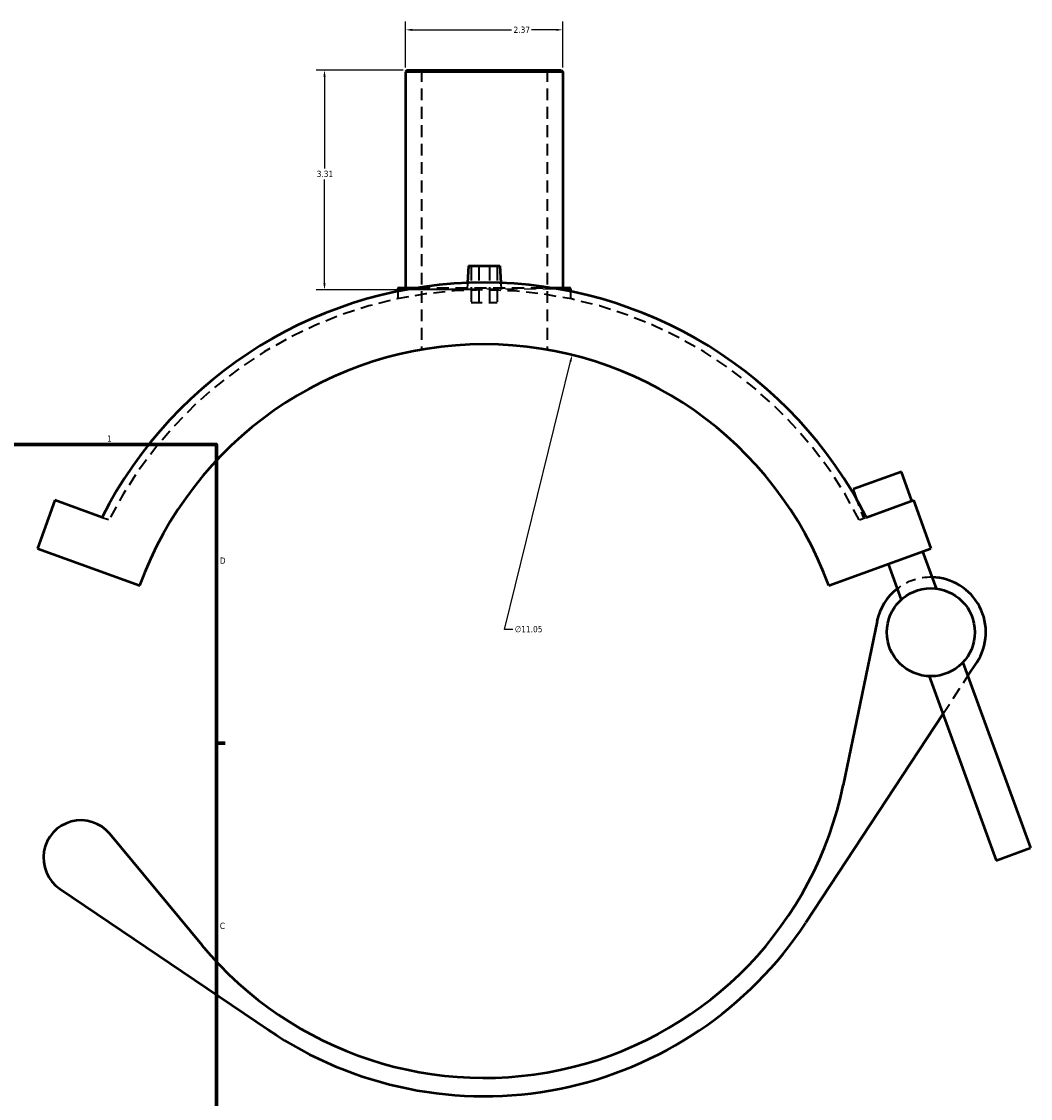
# Model space of a CAD drawing. Header units: inches. Extents: x -10.1 to 53.8, y 0.6 to 56.1.
# Tile 7 of 8: x 30.6 to 45.8, y 11.1 to 27.4. Entities that reach past the tile are written whole.
import ezdxf

# ---------------------------------------------------------------- set-up
doc = ezdxf.new("R2010")
doc.units = ezdxf.units.IN
doc.header["$MEASUREMENT"] = 0
doc.linetypes.add('DASHED', pattern=[0.2067, 0.1654, -0.0413])
for name, color, linetype, lineweight in [('Border (ANSI)', 7, 'Continuous', 70), ('Dimension (ANSI)', 7, 'Continuous', 25), ('Hidden (ANSI)', 7, 'DASHED', 35), ('Hidden Narrow (ANSI)', 7, 'DASHED', 25), ('Visible (ANSI)', 7, 'Continuous', 50), ('Visible Narrow (ANSI)', 7, 'Continuous', 35)]:
    doc.layers.add(name, color=color, linetype=linetype, lineweight=lineweight)
doc.styles.add('Note Text (ANSI)', font='tahoma.ttf')
doc.dimstyles.new('Default (ANSI)', dxfattribs={"dimtxt": 0.094488, "dimasz": 0.098425, "dimexe": 0.125, "dimexo": 0.0625, "dimgap": 0.031496, "dimtad": 0, "dimtih": 1, "dimtoh": 1, "dimrnd": 1e-08, "dimzin": 4, "dimdsep": 46, "dimtxsty": 'Note Text (ANSI)', "dimcen": 0.09, "dimdle": 0.393701, "dimclrd": 256, "dimclre": 256, "dimclrt": 5, "dimadec": 0, "dimazin": 1, "dimtfac": 1, "dimtofl": 0, "dimtmove": 0, "dimatfit": 3, "dimfxl": 1, "dimtolj": 1, "dimtzin": 4, "dimlwd": -1, "dimlwe": -1, "dimarcsym": 0})

# ---------------------------------------------------------------- blocks, each defined once
blk = doc.blocks.new('Borders Default Border')
at = {"layer": 'Border (ANSI)'}
blk.add_line((33.5, 16.5), (33.634, 16.5), dxfattribs=at)
at = {"layer": 'Border (ANSI)', "flags": 128}
blk.add_lwpolyline([(0.5, 1), (0.5, 21), (33.5, 21), (33.5, 1), (0.5, 1)], dxfattribs=at)
at = {"layer": 'Border (ANSI)', "color": 5, "true_color": 0x0000ff, "char_height": 0.0945, "attachment_point": 7, "style": 'Note Text (ANSI)'}
for s, insert in [('1', (31.854, 21.04)), ('D', (33.553, 19.203)), ('C', (33.552, 13.701))]:
    blk.add_mtext(s, dxfattribs=dict(at, insert=insert))
blk = doc.blocks.new('*D6')
at = {"layer": 'Defpoints', "color": 0, "transparency": 16777216}
for p in [(35.13, 26.638), (36.376, 26.638), (37.535, 23.328)]:
    blk.add_point(p, dxfattribs=at)
at = {"layer": 'Dimension (ANSI)', "transparency": 16777216}
for p, q in [((36.314, 26.638), (35.005, 26.638)), ((35.13, 26.539), (35.13, 25.154)), ((35.13, 23.426), (35.13, 24.992)), ((37.473, 23.328), (35.005, 23.328))]:
    blk.add_line(p, q, dxfattribs=at)
for points in [[(35.113, 26.539), (35.146, 26.539), (35.13, 26.638)], [(35.113, 23.426), (35.146, 23.426), (35.13, 23.328)]]:
    blk.add_solid(points, dxfattribs=at)
at = {"layer": 'Dimension (ANSI)', "color": 5, "transparency": 16777216, "insert": (35.012, 25.122), "char_height": 0.0945, "attachment_point": 1, "style": 'Note Text (ANSI)'}
blk.add_mtext('\\A1;3.31', dxfattribs=at)
blk = doc.blocks.new('*D7')
at = {"layer": 'Defpoints', "color": 0, "transparency": 16777216}
for p in [(38.719, 27.244), (36.352, 26.614), (38.719, 26.614)]:
    blk.add_point(p, dxfattribs=at)
at = {"layer": 'Dimension (ANSI)', "transparency": 16777216}
for p, q in [((36.352, 26.677), (36.352, 27.369)), ((38.719, 26.677), (38.719, 27.369)), ((36.451, 27.244), (37.947, 27.244)), ((38.62, 27.244), (38.25, 27.244))]:
    blk.add_line(p, q, dxfattribs=at)
for points in [[(36.451, 27.26), (36.451, 27.228), (36.352, 27.244)], [(38.62, 27.26), (38.62, 27.228), (38.719, 27.244)]]:
    blk.add_solid(points, dxfattribs=at)
at = {"layer": 'Dimension (ANSI)', "color": 5, "transparency": 16777216, "insert": (37.978, 27.293), "char_height": 0.0945, "attachment_point": 1, "style": 'Note Text (ANSI)'}
blk.add_mtext('\\A1;2.37', dxfattribs=at)
blk = doc.blocks.new('*D9')
at = {"layer": 'Defpoints', "color": 0, "transparency": 16777216}
for p in [(38.861, 22.347), (36.21, 11.622)]:
    blk.add_point(p, dxfattribs=at)
at = {"layer": 'Dimension (ANSI)', "transparency": 16777216}
for p, q in [((37.84, 18.215), (38.837, 22.251)), ((37.965, 18.215), (37.84, 18.215))]:
    blk.add_line(p, q, dxfattribs=at)
blk.add_solid([(38.821, 22.255), (38.853, 22.247), (38.861, 22.347)], dxfattribs=at)
at = {"layer": 'Dimension (ANSI)', "color": 5, "transparency": 16777216, "insert": (37.997, 18.266), "char_height": 0.0945, "attachment_point": 1, "style": 'Note Text (ANSI)'}
blk.add_mtext('\\A1;∅11.05', dxfattribs=at)

msp = doc.modelspace()

# ---------------------------------------------------------------- linework, layer by layer
at = {"layer": 'Hidden (ANSI)', "ltscale": 1.072414}
for p, q in [((36.589, 26.638), (36.589, 22.426)), ((38.482, 26.638), (38.482, 22.426))]:
    msp.add_line(p, q, dxfattribs=at)
at = {"layer": 'Hidden (ANSI)', "ltscale": 1.333288}
for p, q in [((37.339, 23.689), (37.339, 23.138)), ((37.457, 23.689), (37.457, 23.138)), ((37.614, 23.689), (37.614, 23.138)), ((37.732, 23.689), (37.732, 23.138))]:
    msp.add_line(p, q, dxfattribs=at)
at = {"layer": 'Hidden (ANSI)', "ltscale": 1.108659}
msp.add_line((36.537, 23.361), (38.534, 23.361), dxfattribs=at)
at = {"layer": 'Hidden (ANSI)', "ltscale": 0.211207}
for p, q in [((37.286, 23.433), (37.28, 23.323)), ((37.785, 23.433), (37.791, 23.323))]:
    msp.add_line(p, q, dxfattribs=at)
at = {"layer": 'Hidden (ANSI)', "ltscale": 0.214808}
for p, q in [((36.234, 23.306), (36.234, 23.193)), ((38.837, 23.306), (38.837, 23.193))]:
    msp.add_line(p, q, dxfattribs=at)
at = {"layer": 'Hidden (ANSI)', "ltscale": 0.997297}
msp.add_line((37.339, 23.138), (37.732, 23.138), dxfattribs=at)
at = {"layer": 'Hidden (ANSI)', "ltscale": 0.540068}
msp.add_line((43.254, 19.889), (43.157, 20.155), dxfattribs=at)
at = {"layer": 'Hidden (ANSI)', "ltscale": 0.21187}
for p, q in [((31.779, 19.902), (31.883, 19.864)), ((43.188, 19.864), (43.292, 19.902))]:
    msp.add_line(p, q, dxfattribs=at)
at = {"layer": 'Hidden (ANSI)', "ltscale": 1.110602}
msp.add_line((44.446, 16.937), (44.824, 17.513), dxfattribs=at)
at = {"layer": 'Hidden (ANSI)', "ltscale": 1.088528}
msp.add_arc((37.535, 16.984), 6.344, 27.0019, 152.9981, dxfattribs=at)
at = {"layer": 'Hidden (ANSI)', "ltscale": 0.908576}
msp.add_arc((44.265, 18.171), 0.829, 88.7841, 127.7451, dxfattribs=at)
at = {"layer": 'Hidden Narrow (ANSI)', "ltscale": 1.098468}
msp.add_line((38.601, 23.337), (36.47, 23.337), dxfattribs=at)
at = {"layer": 'Visible (ANSI)'}
for p, q in [((36.376, 26.638), (36.352, 26.614)), ((38.719, 26.614), (36.352, 26.614)), ((36.352, 26.614), (36.352, 23.361)), ((36.376, 26.638), (38.695, 26.638)), ((38.695, 26.638), (38.719, 26.614)), ((38.719, 26.614), (38.719, 23.361)), ((37.299, 23.689), (37.286, 23.433)), ((37.299, 23.689), (37.772, 23.689)), ((37.772, 23.689), (37.785, 23.433)), ((36.258, 23.361), (36.537, 23.361)), ((38.534, 23.361), (38.813, 23.361)), ((36.234, 23.337), (36.234, 23.306)), ((38.837, 23.337), (38.837, 23.306)), ((43.822, 20.589), (43.095, 20.325)), ((43.981, 20.153), (43.822, 20.589)), ((43.157, 20.155), (43.095, 20.325)), ((31.068, 20.161), (30.804, 19.434)), ((31.779, 19.902), (31.068, 20.161)), ((43.292, 19.902), (44.003, 20.161)), ((44.003, 20.161), (44.267, 19.434)), ((30.804, 19.434), (32.345, 18.873)), ((42.726, 18.873), (44.267, 19.434)), ((44.141, 19.389), (44.345, 18.829)), ((43.622, 19.2), (43.818, 18.66)), ((43.454, 18.338), (42.945, 15.87)), ((44.749, 17.718), (45.766, 14.925)), ((44.824, 17.513), (44.958, 17.716)), ((44.238, 17.509), (45.247, 14.736)), ((42.381, 13.798), (44.446, 16.937)), ((33.284, 13.458), (31.893, 15.135)), ((45.247, 14.736), (45.766, 14.925)), ((31.143, 14.308), (34.284, 12.182))]:
    msp.add_line(p, q, dxfattribs=at)
msp.add_circle((44.265, 18.171), 0.663, dxfattribs=at)
for centre, radius, start, end in [((37.535, 16.984), 6.454, 26.8815, 153.1185), ((36.258, 23.337), 0.0237, 90, 180), ((38.813, 23.337), 0.0237, 0, 90), ((37.535, 16.984), 5.524, 20, 160), ((44.265, 18.171), 0.829, 326.6733, 88.7841), ((44.265, 18.171), 0.829, 127.7451, 168.3606), ((37.535, 16.984), 5.524, 219.6688, 348.3606), ((31.459, 14.775), 0.564, 39.6688, 235.8991), ((37.535, 16.984), 5.8, 235.8991, 326.6733)]:
    msp.add_arc(centre, radius, start, end, dxfattribs=at)
at = {"layer": 'Visible Narrow (ANSI)'}
for p, q in [((36.381, 23.337), (36.234, 23.337)), ((38.836, 23.337), (38.69, 23.337))]:
    msp.add_line(p, q, dxfattribs=at)

# ---------------------------------------------------------------- block references
msp.add_blockref('Borders Default Border', (0, 0))

# ---------------------------------------------------------------- dimensions: what is measured, and where the dimension line sits
at = {"layer": 'Dimension (ANSI)'}
for base, p1, p2, angle, override, picture, middle in [((38.719, 27.244), (36.352, 26.614), (38.719, 26.614), 180, {"dimgap": 0.031496, "dimtih": 0, "dimtoh": 0, "dimdec": 2, "dimtol": 0, "dimlim": 0, "dimtp": 0, "dimtm": 0, "dimtdec": 2, "dimatfit": 1}, '*D7', (38.098, 27.244)), ((35.13, 26.638), (37.535, 23.328), (36.376, 26.638), 90, {"dimgap": 0.031496, "dimdec": 2, "dimtol": 0, "dimlim": 0, "dimtp": 0, "dimtm": 0, "dimtdec": 2, "dimatfit": 1}, '*D6', (35.13, 25.073))]:
    dim = msp.add_linear_dim(base=base, p1=p1, p2=p2, angle=angle, dimstyle='Default (ANSI)', override=override, dxfattribs=at)
    dim.commit()
    dim.dimension.update_dxf_attribs({"geometry": picture, "text_midpoint": middle, "dimtype": 160})
dim = msp.add_diameter_dim_2p(p1=(36.21, 11.622), p2=(38.861, 22.347), dimstyle='Default (ANSI)', override={"dimgap": 0.031496, "dimdec": 2, "dimlfac": 1, "dimtol": 0, "dimlim": 0, "dimtp": 0, "dimtm": 0, "dimtdec": 2}, dxfattribs=at)
dim.commit()
dim.dimension.update_dxf_attribs({"geometry": '*D9', "text_midpoint": (38.204, 18.215), "dimtype": 163})

doc.saveas('drawing.dxf')
